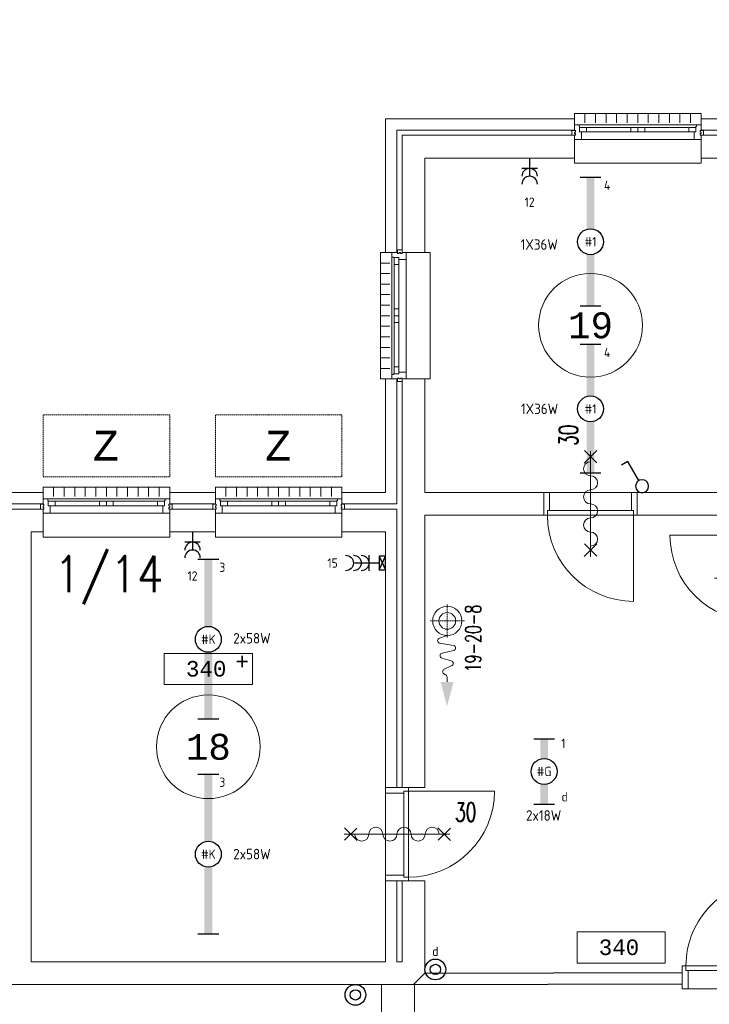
# Model space of a CAD drawing. Header units: millimetres. Extents: x 3141 to 84785, y 12240 to 40624.
# Tile 18 of 19: x 69798 to 76443, y 25513 to 35009. Entities that reach past the tile are written whole.
import ezdxf
from ezdxf.enums import TextEntityAlignment as Align
from ezdxf.xclip import XClip

# ---------------------------------------------------------------- set-up
doc = ezdxf.new("R2010")
doc.units = ezdxf.units.MM
doc.header["$LTSCALE"] = 50
doc.header["$XCLIPFRAME"] = 0
doc.linetypes.add('Xref-beg26$0$HIDDEN', pattern=[0.375, 0.25, -0.125])
doc.layers.get('0').update_dxf_attribs({"linetype": 'CONTINUOUS'})
for name, color, linetype in [('EL6222--', 3, 'CONTINUOUS'), ('EL6311--', 3, 'CONTINUOUS'), ('Xref', 8, 'CONTINUOUS'), ('Xref-beg26$0$AL$1A---_ALGEMEEN', 8, 'CONTINUOUS'), ('Xref-beg26$0$AM$1A---_ARCERING', 8, 'CONTINUOUS'), ('Xref-beg26$0$AT$1A---_TEKST035', 8, 'CONTINUOUS'), ('Xref-beg26$0$AT$1A---_TEKST050', 8, 'CONTINUOUS'), ('Xref-beg26$0$AT$1A---_TEKST070', 8, 'CONTINUOUS'), ('Xref-beg26$0$EL6131--_WG', 3, 'CONTINUOUS')]:
    doc.layers.add(name, color=color, linetype=linetype)
doc.styles.add('buro-018', font='Isocp.shx', dxfattribs={"height": 90})
doc.styles.add('Xref-beg26$0$MONOTXT', font='MONOTXT')
doc.styles.add('Xref-beg26$0$ROMANS', font='ROMANS')

# ---------------------------------------------------------------- blocks, each defined once
blk = doc.blocks.new('*O80')
at = {"layer": 'Xref-beg26$0$AL$1A---_ALGEMEEN', "color": 0, "linetype": 'Continuous', "lineweight": 0}
for p, q in [((-508.33, 240), (-508.33, 150)), ((-406.66, 240), (-406.66, 150)), ((-305, 240), (-305, 150)), ((-203.33, 240), (-203.33, 150)), ((-101.66, 240), (-101.66, 150)), ((0, 240), (0, 150)), ((101.66, 240), (101.66, 150)), ((203.33, 240), (203.33, 150)), ((305, 240), (305, 150)), ((406.66, 240), (406.66, 150)), ((508.33, 240), (508.33, 150)), ((-565.5, 130), (565.5, 130)), ((-493, 106), (-67, 106)), ((67, 106), (493, 106)), ((-493, 63), (-67, 63)), ((67, 63), (493, 63)), ((-543, -9), (543, -9))]:
    blk.add_line(p, q, dxfattribs=at)
for points in [[(-610, 190), (-610, 240), (610, 240), (610, 190)], [(-610, -190), (-610, -240), (610, -240), (610, -190)]]:
    blk.add_lwpolyline(points, dxfattribs=at)
for points in [[(-610, -9), (-545.15, -9), (-543, -6.86), (-543, 63), (-560, 63), (-560, 114), (-565.5, 114), (-565.5, 127.78), (-567.72, 130), (-610, 130), (-610, 76), (-601, 76), (-601, 60), (-610, 60), (-610, 46), (-601, 46), (-601, 30), (-610, 30)], [(-560, 106), (-493, 106), (-493, 63), (-560, 63)], [(-67, 106), (0, 106), (0, 63), (-67, 63)], [(67, 106), (0, 106), (0, 63), (67, 63)], [(560, 106), (493, 106), (493, 63), (560, 63)], [(610, -9), (545.15, -9), (543, -6.86), (543, 63), (560, 63), (560, 114), (565.5, 114), (565.5, 127.78), (567.72, 130), (610, 130), (610, 76), (601, 76), (601, 60), (610, 60), (610, 46), (601, 46), (601, 30), (610, 30)], [(-635, 30), (-601, 30), (-601, 46), (-610, 46), (-610, 60), (-601, 60), (-601, 76), (-635, 76)], [(635, 30), (601, 30), (601, 46), (610, 46), (610, 60), (601, 60), (601, 76), (635, 76)]]:
    blk.add_lwpolyline(points, close=True, dxfattribs=at)
blk = doc.blocks.new('*O88')
at = {"layer": 'Xref-beg26$0$AL$1A---_ALGEMEEN', "color": 0, "linetype": 'Continuous', "lineweight": 0}
for p, q in [((-508.33, 240), (-508.33, 150)), ((-406.66, 240), (-406.66, 150)), ((-305, 240), (-305, 150)), ((-203.33, 240), (-203.33, 150)), ((-101.66, 240), (-101.66, 150)), ((0, 240), (0, 150)), ((101.66, 240), (101.66, 150)), ((203.33, 240), (203.33, 150)), ((305, 240), (305, 150)), ((406.66, 240), (406.66, 150)), ((508.33, 240), (508.33, 150)), ((-565.5, 130), (565.5, 130)), ((-493, 106), (-67, 106)), ((67, 106), (493, 106)), ((-493, 63), (-67, 63)), ((67, 63), (493, 63)), ((-543, -9), (543, -9))]:
    blk.add_line(p, q, dxfattribs=at)
for points in [[(-610, 190), (-610, 240), (610, 240), (610, 190)], [(-610, -190), (-610, -240), (610, -240), (610, -190)]]:
    blk.add_lwpolyline(points, dxfattribs=at)
for points in [[(-610, -9), (-545.15, -9), (-543, -6.86), (-543, 63), (-560, 63), (-560, 114), (-565.5, 114), (-565.5, 127.78), (-567.72, 130), (-610, 130), (-610, 76), (-601, 76), (-601, 60), (-610, 60), (-610, 46), (-601, 46), (-601, 30), (-610, 30)], [(-560, 106), (-493, 106), (-493, 63), (-560, 63)], [(-67, 106), (0, 106), (0, 63), (-67, 63)], [(67, 106), (0, 106), (0, 63), (67, 63)], [(560, 106), (493, 106), (493, 63), (560, 63)], [(610, -9), (545.15, -9), (543, -6.86), (543, 63), (560, 63), (560, 114), (565.5, 114), (565.5, 127.78), (567.72, 130), (610, 130), (610, 76), (601, 76), (601, 60), (610, 60), (610, 46), (601, 46), (601, 30), (610, 30)], [(-635, 30), (-601, 30), (-601, 46), (-610, 46), (-610, 60), (-601, 60), (-601, 76), (-635, 76)], [(635, 30), (601, 30), (601, 46), (610, 46), (610, 60), (601, 60), (601, 76), (635, 76)]]:
    blk.add_lwpolyline(points, close=True, dxfattribs=at)
blk = doc.blocks.new('*O89')
at = {"layer": 'Xref-beg26$0$AL$1A---_ALGEMEEN', "color": 0, "linetype": 'Continuous', "lineweight": 0}
for p, q in [((-508.33, 240), (-508.33, 150)), ((-406.66, 240), (-406.66, 150)), ((-305, 240), (-305, 150)), ((-203.33, 240), (-203.33, 150)), ((-101.66, 240), (-101.66, 150)), ((0, 240), (0, 150)), ((101.66, 240), (101.66, 150)), ((203.33, 240), (203.33, 150)), ((305, 240), (305, 150)), ((406.66, 240), (406.66, 150)), ((508.33, 240), (508.33, 150)), ((-565.5, 130), (565.5, 130)), ((-493, 106), (-67, 106)), ((67, 106), (493, 106)), ((-493, 63), (-67, 63)), ((67, 63), (493, 63)), ((-543, -9), (543, -9))]:
    blk.add_line(p, q, dxfattribs=at)
for points in [[(-610, 190), (-610, 240), (610, 240), (610, 190)], [(-610, -190), (-610, -240), (610, -240), (610, -190)]]:
    blk.add_lwpolyline(points, dxfattribs=at)
for points in [[(-610, -9), (-545.15, -9), (-543, -6.86), (-543, 63), (-560, 63), (-560, 114), (-565.5, 114), (-565.5, 127.78), (-567.72, 130), (-610, 130), (-610, 76), (-601, 76), (-601, 60), (-610, 60), (-610, 46), (-601, 46), (-601, 30), (-610, 30)], [(-560, 106), (-493, 106), (-493, 63), (-560, 63)], [(-67, 106), (0, 106), (0, 63), (-67, 63)], [(67, 106), (0, 106), (0, 63), (67, 63)], [(560, 106), (493, 106), (493, 63), (560, 63)], [(610, -9), (545.15, -9), (543, -6.86), (543, 63), (560, 63), (560, 114), (565.5, 114), (565.5, 127.78), (567.72, 130), (610, 130), (610, 76), (601, 76), (601, 60), (610, 60), (610, 46), (601, 46), (601, 30), (610, 30)], [(-635, 30), (-601, 30), (-601, 46), (-610, 46), (-610, 60), (-601, 60), (-601, 76), (-635, 76)], [(635, 30), (601, 30), (601, 46), (610, 46), (610, 60), (601, 60), (601, 76), (635, 76)]]:
    blk.add_lwpolyline(points, close=True, dxfattribs=at)
blk = doc.blocks.new('*O91')
at = {"layer": 'Xref-beg26$0$AL$1A---_ALGEMEEN', "color": 0, "linetype": 'Continuous', "lineweight": 0}
for p, q in [((-240, 508.33), (-150, 508.33)), ((-130, 565.5), (-130, -565.5)), ((-106, 493), (-106, 67)), ((-63, 493), (-63, 67)), ((9, 543), (9, -543)), ((-240, 406.66), (-150, 406.66)), ((-240, 305), (-150, 305)), ((-240, 203.33), (-150, 203.33)), ((-240, 101.66), (-150, 101.66)), ((-240, 0), (-150, 0)), ((-106, -67), (-106, -493)), ((-63, -67), (-63, -493)), ((-240, -101.66), (-150, -101.66)), ((-240, -203.33), (-150, -203.33)), ((-240, -305), (-150, -305)), ((-240, -406.66), (-150, -406.66)), ((-240, -508.33), (-150, -508.33))]:
    blk.add_line(p, q, dxfattribs=at)
for points in [[(-190, 610), (-240, 610), (-240, -610), (-190, -610)], [(190, 610), (240, 610), (240, -610), (190, -610)]]:
    blk.add_lwpolyline(points, dxfattribs=at)
for points in [[(9, 610), (9, 545.15), (6.86, 543), (-63, 543), (-63, 560), (-114, 560), (-114, 565.5), (-127.78, 565.5), (-130, 567.72), (-130, 610), (-76, 610), (-76, 601), (-60, 601), (-60, 610), (-46, 610), (-46, 601), (-30, 601), (-30, 610)], [(-30, 635), (-30, 601), (-46, 601), (-46, 610), (-60, 610), (-60, 601), (-76, 601), (-76, 635)], [(-106, 560), (-106, 493), (-63, 493), (-63, 560)], [(-106, 67), (-106, 0), (-63, 0), (-63, 67)], [(-106, -67), (-106, 0), (-63, 0), (-63, -67)], [(9, -610), (9, -545.15), (6.86, -543), (-63, -543), (-63, -560), (-114, -560), (-114, -565.5), (-127.78, -565.5), (-130, -567.72), (-130, -610), (-76, -610), (-76, -601), (-60, -601), (-60, -610), (-46, -610), (-46, -601), (-30, -601), (-30, -610)], [(-106, -560), (-106, -493), (-63, -493), (-63, -560)], [(-30, -635), (-30, -601), (-46, -601), (-46, -610), (-60, -610), (-60, -601), (-76, -601), (-76, -635)]]:
    blk.add_lwpolyline(points, close=True, dxfattribs=at)
blk = doc.blocks.new('Xref-beg26$0$ED0831')
at = {"layer": 'Xref-beg26$0$AL$1A---_ALGEMEEN', "color": 0, "linetype": 'Continuous', "lineweight": 0}
for p, q in [((450, -400), (450, 620)), ((0, 0), (0, 220)), ((0, 220), (55, 220)), ((55, 220), (845, 220)), ((55, 220), (55, 45)), ((900, 220), (845, 220)), ((845, 220), (845, 45)), ((900, 0), (900, 220)), ((35, 0), (0, 0)), ((55, 45), (35, 45)), ((35, 45), (35, 0)), ((35, 0), (35, -830)), ((865, 0), (35, 0)), ((55, 45), (845, 45)), ((845, 45), (865, 45)), ((865, 45), (865, 0)), ((865, 0), (900, 0))]:
    blk.add_line(p, q, dxfattribs=at)
blk.add_arc((35, 0), 830, 270, 360, dxfattribs=at)
blk = doc.blocks.new('*O156')
at = {"layer": 'Xref-beg26$0$AM$1A---_ARCERING', "linetype": 'Continuous', "lineweight": 0}
blk.add_hatch(color=256, dxfattribs=at).paths.add_polyline_path([(-202.6, 0, 1), (-287.4, 0, 1)])
at = {"layer": 'Xref-beg26$0$AL$1A---_ALGEMEEN', "color": 0, "linetype": 'Continuous', "lineweight": 0}
for p, q in [((-245, 1250), (-245, -1250)), ((75, 1250), (75, -1250)), ((-345, 0), (75, 0))]:
    blk.add_line(p, q, dxfattribs=at)
blk.add_circle((-245, 0), 42.4, dxfattribs=at)
blk.add_solid([(75, 76.9), (345, 0), (75, -77)], dxfattribs=at)
blk = doc.blocks.new('*O159')
at = {"layer": 'Xref-beg26$0$AL$1A---_ALGEMEEN', "color": 0, "linetype": 'Xref-beg26$0$HIDDEN', "lineweight": 0}
blk.add_lwpolyline([(-610, -300), (610, -300), (610, 300), (-610, 300)], close=True, dxfattribs=at)
at = {"layer": 'Xref-beg26$0$AT$1A---_TEKST050', "linetype": 'Continuous', "lineweight": 0, "style": 'Xref-beg26$0$MONOTXT'}
blk.add_text('Z', height=288, dxfattribs=at).set_placement((-4.61, 1.91), align=Align.MIDDLE)
blk = doc.blocks.new('*O160')
at = {"layer": 'Xref-beg26$0$AL$1A---_ALGEMEEN', "color": 0, "linetype": 'Xref-beg26$0$HIDDEN', "lineweight": 0}
blk.add_lwpolyline([(-610, -300), (610, -300), (610, 300), (-610, 300)], close=True, dxfattribs=at)
at = {"layer": 'Xref-beg26$0$AT$1A---_TEKST050', "linetype": 'Continuous', "lineweight": 0, "style": 'Xref-beg26$0$MONOTXT'}
blk.add_text('Z', height=288, dxfattribs=at).set_placement((-4.61, 1.91), align=Align.MIDDLE)
blk = doc.blocks.new('Xref-beg26$0$BSH30')
at = {"layer": 'Xref-beg26$0$AL$1A---_ALGEMEEN', "color": 0, "linetype": 'Xref-beg26$0$HIDDEN', "lineweight": 0}
for p, q in [((0.1, 165.3), (0.1, -167.5)), ((-157.6, 0.1), (163.6, 0.1))]:
    blk.add_line(p, q, dxfattribs=at)
at = {"layer": 'Xref-beg26$0$AL$1A---_ALGEMEEN', "color": 0, "linetype": 'Continuous', "lineweight": 0}
for p, q in [((140.9, 0.1), (165.6, -75.2)), ((213.9, -73.9), (236.7, 61.1)), ((285.3, 61), (310.2, -50.7)), ((358.7, -51.5), (385.4, 38.1)), ((433.4, 38.7), (466.9, -29.2)), ((513.9, -27.7), (515.7, -22.6)), ((587.8, -2.7), (544, -2.7))]:
    blk.add_line(p, q, dxfattribs=at)
for radius in [140.9, 80.5]:
    blk.add_circle((0, 0), radius, dxfattribs=at)
for centre, radius, start, end in [((261, 55.2), 25, 13.37364, 166.53417), ((409.5, 31.5), 25, 16.87474, 164.56141), ((189.6, -68.1), 25, 196.57827, 346.53417), ((334.6, -44.9), 25, 193.37364, 344.56141), ((490.2, -19.9), 25, 201.69438, 341.8683), ((544, -32.7), 30, 90, 160.48229)]:
    blk.add_arc(centre, radius, start, end, dxfattribs=at)
blk.add_solid([(587.9, 60), (824.7, -2.7), (587.8, -65)], dxfattribs=at)
at = {"layer": 'Xref-beg26$0$AT$1A---_TEKST035', "linetype": 'Continuous', "lineweight": 0, "style": 'Xref-beg26$0$ROMANS', "width": 0.666667}
blk.add_text('19-20-8', height=150, rotation=180, dxfattribs=at).set_placement((169.1, 249.2), align=Align.MIDDLE)
blk = doc.blocks.new('Xref-beg26$0$BRW60')
at = {"layer": 'Xref-beg26$0$AL$1A---_ALGEMEEN', "color": 0, "linetype": 'Continuous', "lineweight": 0}
for p, q in [((-61.42, 393.58), (61.44, 516.42)), ((59.2, 395.81), (-59.18, 514.19)), ((-61.42, -506.42), (61.44, -383.58)), ((59.2, -504.19), (-59.18, -385.81))]:
    blk.add_line(p, q, dxfattribs=at)
blk = doc.blocks.new('Xref-beg26$0$DR30BZ')
at = {"layer": 'Xref-beg26$0$AL$1A---_ALGEMEEN', "color": 0, "linetype": 'Continuous', "lineweight": 0}
blk.add_line((-450, 0), (450, 0), dxfattribs=at)
for centre, start, end in [((-339.2, 0), 180, 360), ((-203.5, 0), 360, 180), ((-67.8, 0), 180, 360), ((67.8, 0), 360, 180), ((203.5, 0), 180, 360), ((339.2, 0), 360, 180)]:
    blk.add_arc(centre, 67.8, start, end, dxfattribs=at)
at = {"layer": 'Xref-beg26$0$AL$1A---_ALGEMEEN', "color": 0, "linetype": 'Continuous', "lineweight": 0, "rotation": 270}
blk.add_blockref('Xref-beg26$0$BRW60', (0, 0), dxfattribs=at)
at = {"layer": 'Xref-beg26$0$AT$1A---_TEKST035', "linetype": 'Continuous', "lineweight": 0, "style": 'Xref-beg26$0$ROMANS', "width": 0.666667}
blk.add_text('30', height=180, dxfattribs=at).set_placement((559.5, 123.2))
blk = doc.blocks.new('Xref-beg26$0$E00112')
at = {"color": 0, "linetype": 'Continuous'}
for p, q in [((0, 1), (-1, 1)), ((-1, 1), (-1, 0)), ((-1, 0), (0, 1)), ((-1, 1), (0, 0)), ((0, 0), (0, 1)), ((-1, 0), (0, 0))]:
    blk.add_line(p, q, dxfattribs=at)
blk = doc.blocks.new('Xref-beg26')
at = {"layer": 'Xref-beg26$0$AL$1A---_ALGEMEEN', "linetype": 'Continuous', "lineweight": 0}
blk.add_line((146160.43, 95453.82), (146045.43, 95453.82), dxfattribs=at)
at = {"layer": 'Xref-beg26$0$AL$1A---_ALGEMEEN'}
for p, q in [((149840.43, 91198.84571), (152319.83801, 91205.20312)), ((149730.43, 91088.82), (152319.83801, 91096.76603))]:
    blk.add_line(p, q, dxfattribs=at)
at = {"layer": 'Xref-beg26$0$AL$1A---_ALGEMEEN', "linetype": 'Continuous', "lineweight": 0}
for points in [[(142190.43, 100393.82), (144100.43, 100393.82), (144100.43, 95833.82), (146160.43, 95833.82), (146160.43, 95723.82), (143990.43, 95723.82), (143990.43, 100283.82), (142190.43, 100283.82)], [(142190.43, 100233.82), (143940.43, 100233.82), (143940.43, 95673.82), (146160.43, 95673.82), (146160.43, 95453.82), (146045.43, 95453.82), (146045.43, 91308.82), (149460.43, 91308.82), (149460.43, 92088.82), (149570.43, 92088.82), (149570.43, 91308.82), (149620.43, 91308.82), (149620.43, 92088.82), (149840.43, 92088.82), (149840.43, 91198.82), (149730.43, 91088.82), (145825.43, 91088.82), (145825.43, 95453.82), (143720.43, 95453.82), (143720.43, 100013.82), (142190.43, 100013.82)], [(149460.43, 99438.82), (151280.43, 99438.82), (151280.43, 99328.82), (149570.43, 99328.82), (149570.43, 98148.82), (149460.43, 98148.82)], [(152500.43, 99328.82), (153490.43, 99328.82), (153490.43, 99438.82), (152500.43, 99438.82)], [(149620.43, 99278.82), (151280.43, 99278.82), (151280.43, 99058.82), (149840.43, 99058.82), (149840.43, 98148.82), (149620.43, 98148.82)], [(152500.43, 99278.82), (153490.43, 99278.82), (153490.43, 99058.82), (153250.43, 99058.82), (153250.43, 95458.82), (153030.43, 95458.82), (153030.43, 95613.82), (151885.43, 95613.82), (151885.43, 95833.82), (153030.43, 95833.82), (153030.43, 99058.82), (152500.43, 99058.82)], [(149460.43, 96928.82), (149570.43, 96928.82), (149570.43, 95723.82), (149040.43, 95723.82), (149040.43, 95833.82), (149460.43, 95833.82)], [(149620.43, 96928.82), (149840.43, 96928.82), (149840.43, 95833.82), (150985.43, 95833.82), (150985.43, 95613.82), (149840.43, 95613.82), (149840.43, 92988.82), (149620.43, 92988.82)], [(147380.43, 95723.82), (147820.43, 95723.82), (147820.43, 95833.82), (147380.43, 95833.82)], [(147380.43, 95453.82), (147820.43, 95453.82), (147820.43, 95673.82), (147380.43, 95673.82)], [(149040.43, 95673.82), (149570.43, 95673.82), (149570.43, 92988.82), (149460.43, 92988.82), (149460.43, 95453.82), (149040.43, 95453.82)], [(147327.93, 93981.32), (148177.93, 93981.32), (148177.93, 94281.32), (147327.93, 94281.32)], [(151305.43, 91295.30446), (152155.43, 91295.30446), (152155.43, 91595.30446), (151305.43, 91595.30446)]]:
    blk.add_lwpolyline(points, close=True, dxfattribs=at)
for centre in [(151435.44, 97446.33), (147752.93, 93381.32)]:
    blk.add_circle(centre, 500, dxfattribs=at)
for name, p in [('*O80', (151890.43, 99248.82)), ('*O91', (149650.43, 97538.82)), ('*O89', (146770.43, 95643.82)), ('*O88', (148430.43, 95643.82)), ('Xref-beg26$0$DR30BZ', (149570.43, 92538.82)), ('*O156', (149665.43, 89838.82))]:
    blk.add_blockref(name, p, dxfattribs=at)
at = {"layer": 'Xref-beg26$0$AL$1A---_ALGEMEEN', "linetype": 'Xref-beg26$0$HIDDEN', "lineweight": 0}
for name, p in [('*O160', (146770.43, 96283.82)), ('*O159', (148430.43, 96283.82))]:
    blk.add_blockref(name, p, dxfattribs=at)
at = {"layer": 'Xref-beg26$0$AL$1A---_ALGEMEEN', "linetype": 'Continuous', "lineweight": 0}
for name, p, rotation in [('Xref-beg26$0$DR30BZ', (151435.43, 95723.82), 90), ('Xref-beg26$0$ED0831', (153030.43, 95458.82), 270), ('Xref-beg26$0$BSH30', (150055.48, 94595.36), 270)]:
    blk.add_blockref(name, p, dxfattribs=dict(at, rotation=rotation))
at = {"layer": 'Xref-beg26$0$AL$1A---_ALGEMEEN', "linetype": 'Continuous', "lineweight": 0, "yscale": -1}
for p, rotation in [((151885.43, 95613.82), 180), ((149680.43, 92988.82), 270)]:
    blk.add_blockref('Xref-beg26$0$ED0831', p, dxfattribs=dict(at, rotation=rotation))
at = {"layer": 'Xref-beg26$0$AL$1A---_ALGEMEEN', "linetype": 'Continuous', "lineweight": 0, "xscale": -1, "yscale": -1}
blk.add_blockref('Xref-beg26$0$ED0831', (153219.83801, 91268.16789), dxfattribs=at)
at = {"layer": 'Xref-beg26$0$EL6131--_WG', "linetype": 'Continuous', "lineweight": 0, "xscale": 60, "yscale": 130, "zscale": 60}
blk.add_blockref('Xref-beg26$0$E00112', (149460.43, 95088.82), dxfattribs=at)
at = {"layer": 'Xref-beg26$0$AT$1A---_TEKST035', "linetype": 'Continuous', "lineweight": 0, "style": 'Xref-beg26$0$MONOTXT'}
for s, p in [(' 340', (147407.56, 94133.87)), ('+', (148013.15, 94202.59)), (' 340', (151385.06, 91447.85446))]:
    blk.add_text(s, height=150, dxfattribs=at).set_placement(p, align=Align.MIDDLE_LEFT)
at = {"layer": 'Xref-beg26$0$AT$1A---_TEKST050', "linetype": 'Continuous', "lineweight": 0, "style": 'Xref-beg26$0$MONOTXT'}
for s, p in [('19', (151435.43, 97446.32)), ('18', (147752.92, 93381.31))]:
    blk.add_text(s, height=250.00002, dxfattribs=at).set_placement(p, align=Align.MIDDLE)
at = {"layer": 'Xref-beg26$0$AT$1A---_TEKST070', "linetype": 'Continuous', "lineweight": 0, "style": 'Xref-beg26$0$ROMANS', "width": 0.857143}
blk.add_text('1/14', height=349.99998, dxfattribs=at).set_placement((146266.9, 94872.01))
blk = doc.blocks.new('111304B')
at = {"color": 0, "linetype": 'Continuous'}
for p, q in [((0, 1), (0, 6)), ((-1.5, 3), (1.5, 3))]:
    blk.add_line(p, q, dxfattribs=at)
for centre in [(0, 7.5), (0, 6), (0, 4.5)]:
    blk.add_arc(centre, 1.5, 180, 0, dxfattribs=at)
at = {"color": 0, "linetype": 'Continuous', "style": 'buro-018'}
for tag, p in [('E_GKAST', (0, 13)), ('E_GROEP', (0, 10)), ('E_SGROEP', (4.5, 10))]:
    blk.add_attdef(tag, text='', height=1.8, dxfattribs=at).set_placement(p, align=Align.MIDDLE)
at = {"color": 0, "linetype": 'Continuous', "style": 'buro-018', "flags": 1}
for tag, p in [('E_VERMCODE', (13, 10)), ('E_MATCODE', (0, 0))]:
    blk.add_attdef(tag, text='', height=1.8, dxfattribs=at).set_placement(p, align=Align.MIDDLE)
blk = doc.blocks.new('111410')
at = {"color": 0, "linetype": 'Continuous'}
for radius in [2, 1]:
    blk.add_circle((0, 3), radius, dxfattribs=at)
at = {"color": 0, "linetype": 'Continuous', "style": 'buro-018'}
for tag, p in [('E_SLET1', (0, 7)), ('E_GROEP', (0, 0)), ('E_GKAST', (0, 0))]:
    blk.add_attdef(tag, text='', height=1.8, dxfattribs=at).set_placement(p, align=Align.MIDDLE)
at = {"color": 0, "linetype": 'Continuous', "style": 'buro-018', "flags": 1}
for tag in ['E_MATCODE', 'E_SGROEP']:
    blk.add_attdef(tag, text='', height=1.8, dxfattribs=at).set_placement((0, 0), align=Align.MIDDLE)
blk = doc.blocks.new('1115B6630')
at = {"color": 0}
for p, q in [((-6.3, 2), (-6.3, -2)), ((6.3, 2), (6.3, -2))]:
    blk.add_line(p, q, dxfattribs=at)
at = {"color": 0, "linetype": 'Continuous'}
blk.add_circle((0, 0), 2.5, dxfattribs=at)
at = {"color": 0}
for points in [[(-2.5, 0.75), (-6.3, 0.75), (-2.5, -0.75), (-6.3, -0.75)], [(2.5, 0.75), (6.3, 0.75), (2.5, -0.75), (6.3, -0.75)]]:
    blk.add_solid(points, dxfattribs=at)
at = {"color": 0, "linetype": 'Continuous', "style": 'buro-018'}
for tag, p in [('E_GKAST', (0, 8)), ('E_GROEP', (0, 5)), ('E_SGROEP', (4.5, 5)), ('E_ARMCODE', (0, 0)), ('E_SLET', (4.5, -3))]:
    blk.add_attdef(tag, text='', height=1.8, dxfattribs=at).set_placement(p, align=Align.MIDDLE)
blk = doc.blocks.new('1115B61540')
at = {"color": 0}
for p, q in [((-15.4, 2), (-15.4, -2)), ((15.4, 2), (15.4, -2))]:
    blk.add_line(p, q, dxfattribs=at)
at = {"color": 0, "linetype": 'Continuous'}
blk.add_circle((0, 0), 2.5, dxfattribs=at)
at = {"color": 0}
for points in [[(-2.5, 0.75), (-15.4, 0.75), (-2.5, -0.75), (-15.4, -0.75)], [(2.5, 0.75), (15.4, 0.75), (2.5, -0.75), (15.4, -0.75)]]:
    blk.add_solid(points, dxfattribs=at)
at = {"color": 0, "linetype": 'Continuous', "style": 'buro-018'}
for tag, p in [('E_GKAST', (0, 8)), ('E_GROEP', (0, 5)), ('E_SGROEP', (4.5, 5)), ('E_ARMCODE', (0, 0)), ('E_SLET', (4.5, -3))]:
    blk.add_attdef(tag, text='', height=1.8, dxfattribs=at).set_placement(p, align=Align.MIDDLE)
blk = doc.blocks.new('1115B61240')
at = {"color": 0}
for p, q in [((-12.4, 2), (-12.4, -2)), ((12.4, 2), (12.4, -2))]:
    blk.add_line(p, q, dxfattribs=at)
at = {"color": 0, "linetype": 'Continuous'}
blk.add_circle((0, 0), 2.5, dxfattribs=at)
at = {"color": 0}
for points in [[(-2.5, 0.75), (-12.4, 0.75), (-2.5, -0.75), (-12.4, -0.75)], [(2.5, 0.75), (12.4, 0.75), (2.5, -0.75), (12.4, -0.75)]]:
    blk.add_solid(points, dxfattribs=at)
at = {"color": 0, "linetype": 'Continuous', "style": 'buro-018'}
for tag, p in [('E_GKAST', (0, 8)), ('E_GROEP', (0, 5)), ('E_SGROEP', (4.5, 5)), ('E_ARMCODE', (0, 0)), ('E_SLET', (4.5, -3))]:
    blk.add_attdef(tag, text='', height=1.8, dxfattribs=at).set_placement(p, align=Align.MIDDLE)
blk = doc.blocks.new('111304A')
at = {"color": 0, "linetype": 'Continuous'}
for p, q in [((0, 1), (0, 4.5)), ((-1.5, 3), (1.5, 3))]:
    blk.add_line(p, q, dxfattribs=at)
for centre in [(0, 6), (0, 4.5)]:
    blk.add_arc(centre, 1.5, 180, 0, dxfattribs=at)
at = {"color": 0, "linetype": 'Continuous', "style": 'buro-018'}
for tag, p in [('E_GKAST', (0, 11.5)), ('E_GROEP', (0, 8.5)), ('E_SGROEP', (4.5, 8.5))]:
    blk.add_attdef(tag, text='', height=1.8, dxfattribs=at).set_placement(p, align=Align.MIDDLE)
at = {"color": 0, "linetype": 'Continuous', "style": 'buro-018', "flags": 1}
for tag, p in [('E_VERMCODE', (13, 8.5)), ('E_MATCODE', (0, 0))]:
    blk.add_attdef(tag, text='', height=1.8, dxfattribs=at).set_placement(p, align=Align.MIDDLE)
blk = doc.blocks.new('1114A1')
at = {"color": 0, "linetype": 'Continuous'}
for p, q in [((0.62, 3.33), (2.74, 7)), ((2.74, 7), (3.95, 6.3))]:
    blk.add_line(p, q, dxfattribs=at)
blk.add_circle((0, 2.25), 1.25, dxfattribs=at)
at = {"color": 0, "linetype": 'Continuous', "style": 'buro-018'}
for tag, p in [('E_SLET1', (3.36, 9)), ('E_GROEP', (0, 0)), ('E_GKAST', (0, 0))]:
    blk.add_attdef(tag, text='', height=1.8, dxfattribs=at).set_placement(p, align=Align.MIDDLE)
at = {"color": 0, "linetype": 'Continuous', "style": 'buro-018', "flags": 1}
for tag in ['E_MATCODE', 'E_SGROEP']:
    blk.add_attdef(tag, text='', height=1.8, dxfattribs=at).set_placement((0, 0), align=Align.MIDDLE)

msp = doc.modelspace()

# ---------------------------------------------------------------- block references
at = {"layer": 'EL6222--'}
ref = msp.add_blockref('111304A', (74711.7, 33723.8), dxfattribs=dict(at, xscale=50, yscale=50, zscale=50, rotation=180))
ref.add_attrib('E_GROEP', '12', dxfattribs={"layer": '0', "color": 1, "linetype": 'Continuous', "height": 90, "style": 'buro-018'}).set_placement((74711.7, 33248.8), align=Align.MIDDLE)
ref = msp.add_blockref('111304A', (71463.4, 30118.8), dxfattribs=dict(at, xscale=50, yscale=50, zscale=50, rotation=180))
ref.add_attrib('E_GROEP', '12', dxfattribs={"layer": '0', "color": 1, "linetype": 'Continuous', "height": 90, "style": 'buro-018'}).set_placement((71463.4, 29643.8), align=Align.MIDDLE)
ref = msp.add_blockref('111304B', (73313.4, 29768.8), dxfattribs=dict(at, xscale=-50, yscale=50, zscale=50, rotation=90))
ref.add_attrib('E_GROEP', '15', dxfattribs={"layer": '0', "color": 1, "linetype": 'Continuous', "height": 90, "style": 'buro-018'}).set_placement((72813.4, 29768.8), align=Align.MIDDLE)
at = {"layer": 'EL6311--'}
ref = msp.add_blockref('1115B61240', (75298.4, 32867.5), dxfattribs=dict(at, xscale=50, yscale=50, zscale=50, rotation=270))
ref.add_attrib('E_ARMCODE', '#1', dxfattribs={"layer": '0', "color": 1, "linetype": 'Continuous', "height": 90, "style": 'buro-018'}).set_placement((75298.4, 32867.5), align=Align.MIDDLE)
ref.add_attrib('E_GROEP', '4', dxfattribs={"layer": '0', "color": 1, "linetype": 'Continuous', "height": 90, "style": 'buro-018'}).set_placement((75458.4, 33412.5), align=Align.MIDDLE)
ref = msp.add_blockref('1115B61240', (75298.4, 31255), dxfattribs=dict(at, xscale=50, yscale=50, zscale=50, rotation=270))
ref.add_attrib('E_ARMCODE', '#1', dxfattribs={"layer": '0', "color": 1, "linetype": 'Continuous', "height": 90, "style": 'buro-018'}).set_placement((75298.4, 31255), align=Align.MIDDLE)
ref.add_attrib('E_GROEP', '4', dxfattribs={"layer": '0', "color": 1, "linetype": 'Continuous', "height": 90, "style": 'buro-018'}).set_placement((75458.4, 31800), align=Align.MIDDLE)
at = {"layer": 'EL6311--', "xscale": -50, "yscale": 50, "zscale": 50}
msp.add_blockref('1114A1', (75795.2, 30397.1), dxfattribs=at)
at = {"layer": 'EL6311--'}
ref = msp.add_blockref('1115B61540', (71615.9, 29032.5), dxfattribs=dict(at, xscale=50, yscale=50, zscale=50, rotation=270))
ref.add_attrib('E_ARMCODE', '#K', dxfattribs={"layer": '0', "color": 1, "linetype": 'Continuous', "height": 90, "style": 'buro-018'}).set_placement((71615.9, 29032.5), align=Align.MIDDLE)
ref.add_attrib('E_GROEP', '3', dxfattribs={"layer": '0', "color": 1, "linetype": 'Continuous', "height": 90, "style": 'buro-018'}).set_placement((71750.9, 29727.5), align=Align.MIDDLE)
ref = msp.add_blockref('1115B6630', (74850.9, 27758.8), dxfattribs=dict(at, xscale=50, yscale=50, zscale=50, rotation=90))
ref.add_attrib('E_ARMCODE', '#G', dxfattribs={"layer": '0', "color": 1, "linetype": 'Continuous', "height": 90, "style": 'buro-018'}).set_placement((74850.9, 27758.8), align=Align.MIDDLE)
ref.add_attrib('E_SLET', 'd', dxfattribs={"layer": '0', "color": 1, "linetype": 'Continuous', "height": 90, "style": 'buro-018'}).set_placement((75048.9, 27514.3), align=Align.MIDDLE)
ref.add_attrib('E_GROEP', '1', dxfattribs={"layer": '0', "color": 1, "linetype": 'Continuous', "height": 90, "style": 'buro-018'}).set_placement((75035.9, 28028.8), align=Align.MIDDLE)
ref = msp.add_blockref('1115B61540', (71615.9, 26960), dxfattribs=dict(at, xscale=50, yscale=50, zscale=50, rotation=270))
ref.add_attrib('E_ARMCODE', '#K', dxfattribs={"layer": '0', "color": 1, "linetype": 'Continuous', "height": 90, "style": 'buro-018'}).set_placement((71615.9, 26960), align=Align.MIDDLE)
ref.add_attrib('E_GROEP', '3', dxfattribs={"layer": '0', "color": 1, "linetype": 'Continuous', "height": 90, "style": 'buro-018'}).set_placement((71750.9, 27655), align=Align.MIDDLE)
ref = msp.add_blockref('111410', (73653.4, 25848.7), dxfattribs=dict(at, xscale=50, yscale=50, zscale=50, rotation=270))
ref.add_attrib('E_SLET1', 'd', dxfattribs={"layer": '0', "color": 1, "linetype": 'Continuous', "height": 90, "style": 'buro-018'}).set_placement((73803.4, 26023.7), align=Align.MIDDLE)
ref = msp.add_blockref('111410', (73033, 25753.8), dxfattribs=dict(at, xscale=50, yscale=50, zscale=50, rotation=180))
ref.add_attrib('E_SLET1', 'c', dxfattribs={"layer": '0', "color": 1, "linetype": 'Continuous', "height": 90, "style": 'buro-018'}).set_placement((73033, 25418.2), align=Align.MIDDLE)
at = {"layer": 'Xref'}
ref = msp.add_blockref('Xref-beg26', (-76137, -65385), dxfattribs=at)
XClip(ref).set_block_clipping_path([(78990.3724838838, 77624.9615581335), (160922.2916472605, 106219.4632938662)])

# ---------------------------------------------------------------- texts
at = {"layer": 'EL6222--', "color": 1, "style": 'buro-018'}
for s, p in [('1X36W', (74624.9, 32790.1)), ('1X36W', (74628, 31205.3)), ('2x58W', (71856, 28992.4)), ('2x18W', (74676.9, 27283.7)), ('2x58W', (71856, 26911))]:
    msp.add_text(s, height=101.25, dxfattribs=at).set_placement(p)

doc.saveas('drawing.dxf')
